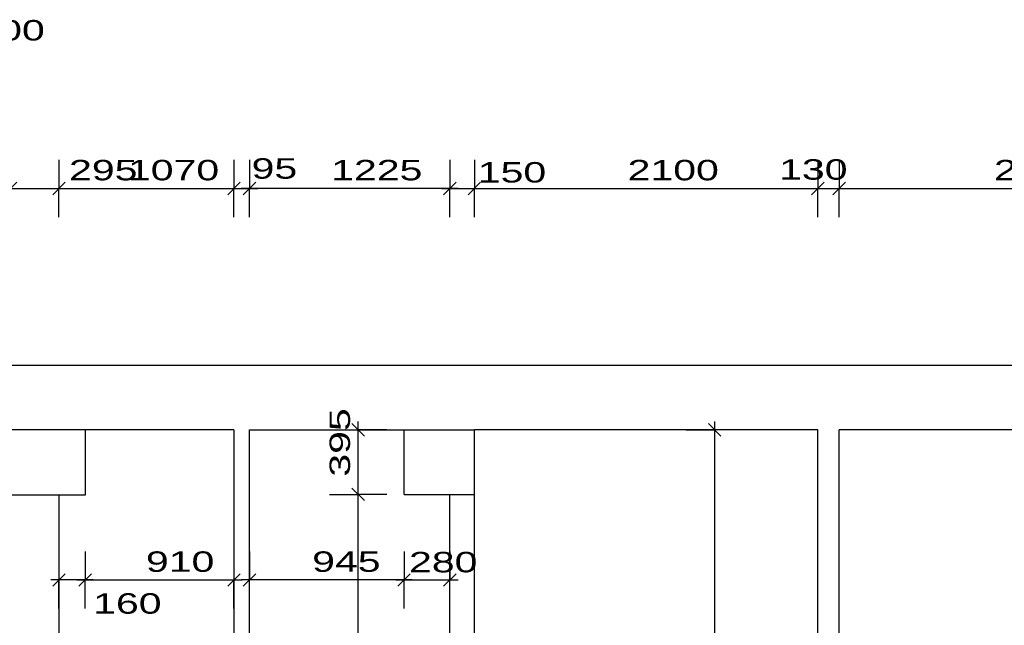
# Model space of a CAD drawing. Extents: x -196363 to 398972, y -489949 to -260582.
# Tile 25 of 256: x 21273 to 27293, y -377864 to -374159. Entities that reach past the tile are written whole.
import ezdxf

# ---------------------------------------------------------------- set-up
doc = ezdxf.new("R2010")
doc.units = 0
doc.header["$MEASUREMENT"] = 0
doc.layers.add('koty', color=1, linetype='Continuous')
doc.layers.add('noszdiv', color=1, linetype='Continuous')
doc.styles.add('SPIRITTXTSTYLE1', font='ROMAN')
doc.dimstyles.new('SPIRITSTYLE127', dxfattribs={"dimtxt": 125, "dimasz": 12.7, "dimexe": 175, "dimexo": 184.395111, "dimgap": 50, "dimtad": 1, "dimdec": 3, "dimzin": 0, "dimdsep": 46, "dimlunit": 7, "dimtxsty": 'SPIRITTXTSTYLE1', "dimblk1": '_TICKMARKS127', "dimblk2": '_TICKMARKS127', "dimsah": 1, "dimcen": 0.09, "dimdle": 50, "dimclrd": 1, "dimclre": 1, "dimclrt": 1, "dimadec": 0, "dimazin": 0, "dimtfac": 1, "dimtdec": 4, "dimtofl": 0, "dimtmove": 1, "dimatfit": 0, "dimfxl": 0, "dimtolj": 1, "dimtzin": 0, "dimarcsym": 0})
doc.dimstyles.new('SPIRITSTYLE128', dxfattribs={"dimtxt": 125, "dimasz": 12.7, "dimexe": 175, "dimexo": 245.365036, "dimgap": 50, "dimtad": 1, "dimdec": 3, "dimzin": 0, "dimdsep": 46, "dimlunit": 7, "dimtxsty": 'SPIRITTXTSTYLE1', "dimblk1": '_TICKMARKS128', "dimblk2": '_TICKMARKS128', "dimsah": 1, "dimcen": 0.09, "dimdle": 50, "dimclrd": 1, "dimclre": 1, "dimclrt": 1, "dimadec": 0, "dimazin": 0, "dimtfac": 1, "dimtdec": 4, "dimtofl": 0, "dimtmove": 1, "dimatfit": 0, "dimfxl": 0, "dimtolj": 1, "dimtzin": 0, "dimarcsym": 0})
doc.dimstyles.new('SPIRITSTYLE129', dxfattribs={"dimtxt": 125, "dimasz": 12.7, "dimexe": 175, "dimexo": 105.367378, "dimgap": 50, "dimtad": 1, "dimdec": 3, "dimzin": 0, "dimdsep": 46, "dimlunit": 7, "dimtxsty": 'SPIRITTXTSTYLE1', "dimblk1": '_TICKMARKS129', "dimblk2": '_TICKMARKS129', "dimsah": 1, "dimcen": 0.09, "dimdle": 50, "dimclrd": 1, "dimclre": 1, "dimclrt": 1, "dimadec": 0, "dimazin": 0, "dimtfac": 1, "dimtdec": 4, "dimtofl": 0, "dimtmove": 1, "dimatfit": 0, "dimfxl": 0, "dimtolj": 1, "dimtzin": 0, "dimarcsym": 0})
doc.dimstyles.new('SPIRITSTYLE130', dxfattribs={"dimtxt": 125, "dimasz": 12.7, "dimexe": 175, "dimexo": 343.839661, "dimgap": 50, "dimtad": 1, "dimdec": 3, "dimzin": 0, "dimdsep": 46, "dimlunit": 7, "dimtxsty": 'SPIRITTXTSTYLE1', "dimblk1": '_TICKMARKS130', "dimblk2": '_TICKMARKS130', "dimsah": 1, "dimcen": 0.09, "dimdle": 50, "dimclrd": 1, "dimclre": 1, "dimclrt": 1, "dimadec": 0, "dimazin": 0, "dimtfac": 1, "dimtdec": 4, "dimtofl": 0, "dimtmove": 1, "dimatfit": 0, "dimfxl": 0, "dimtolj": 1, "dimtzin": 0, "dimarcsym": 0})
doc.dimstyles.new('SPIRITSTYLE131', dxfattribs={"dimtxt": 125, "dimasz": 12.7, "dimexe": 175, "dimexo": 348.875, "dimgap": 50, "dimtad": 1, "dimdec": 3, "dimzin": 0, "dimdsep": 46, "dimlunit": 7, "dimtxsty": 'SPIRITTXTSTYLE1', "dimblk1": '_TICKMARKS131', "dimblk2": '_TICKMARKS131', "dimsah": 1, "dimcen": 0.09, "dimdle": 50, "dimclrd": 1, "dimclre": 1, "dimclrt": 1, "dimadec": 0, "dimazin": 0, "dimtfac": 1, "dimtdec": 4, "dimtofl": 0, "dimtmove": 1, "dimatfit": 0, "dimfxl": 0, "dimtolj": 1, "dimtzin": 0, "dimarcsym": 0})
doc.dimstyles.new('SPIRITSTYLE156', dxfattribs={"dimtxt": 125, "dimasz": 12.7, "dimexe": 175, "dimexo": 1527.097656, "dimgap": 50, "dimtad": 1, "dimdec": 3, "dimzin": 0, "dimdsep": 46, "dimlunit": 7, "dimtxsty": 'SPIRITTXTSTYLE1', "dimblk1": '_TICKMARKS156', "dimblk2": '_TICKMARKS156', "dimsah": 1, "dimcen": 0.09, "dimdle": 50, "dimclrd": 1, "dimclre": 1, "dimclrt": 1, "dimadec": 0, "dimazin": 0, "dimtfac": 1, "dimtdec": 4, "dimtofl": 0, "dimtmove": 1, "dimatfit": 0, "dimfxl": 0, "dimtolj": 1, "dimtzin": 0, "dimarcsym": 0})
doc.dimstyles.new('SPIRITSTYLE70', dxfattribs={"dimtxt": 125, "dimasz": 12.7, "dimexe": 175, "dimexo": 2230.930664, "dimgap": 50, "dimtad": 1, "dimdec": 3, "dimzin": 0, "dimdsep": 46, "dimlunit": 7, "dimtxsty": 'SPIRITTXTSTYLE1', "dimblk1": '_TICKMARKS70', "dimblk2": '_TICKMARKS70', "dimsah": 1, "dimcen": 0.09, "dimdle": 50, "dimclrd": 1, "dimclre": 1, "dimclrt": 1, "dimadec": 0, "dimazin": 0, "dimtfac": 1, "dimtdec": 4, "dimtofl": 0, "dimtmove": 1, "dimatfit": 0, "dimfxl": 0, "dimtolj": 1, "dimtzin": 0, "dimarcsym": 0})
doc.dimstyles.new('SPIRITSTYLE73', dxfattribs={"dimtxt": 125, "dimasz": 12.7, "dimexe": 175, "dimexo": 1700.904053, "dimgap": 50, "dimtad": 1, "dimdec": 3, "dimzin": 0, "dimdsep": 46, "dimlunit": 7, "dimtxsty": 'SPIRITTXTSTYLE1', "dimblk1": '_TICKMARKS73', "dimblk2": '_TICKMARKS73', "dimsah": 1, "dimcen": 0.09, "dimdle": 50, "dimclrd": 1, "dimclre": 1, "dimclrt": 1, "dimadec": 0, "dimazin": 0, "dimtfac": 1, "dimtdec": 4, "dimtofl": 0, "dimtmove": 1, "dimatfit": 0, "dimfxl": 0, "dimtolj": 1, "dimtzin": 0, "dimarcsym": 0})
doc.dimstyles.new('SPIRITSTYLE74', dxfattribs={"dimtxt": 125, "dimasz": 12.7, "dimexe": 175, "dimexo": 1300.903687, "dimgap": 50, "dimtad": 1, "dimdec": 3, "dimzin": 0, "dimdsep": 46, "dimlunit": 7, "dimtxsty": 'SPIRITTXTSTYLE1', "dimblk1": '_TICKMARKS74', "dimblk2": '_TICKMARKS74', "dimsah": 1, "dimcen": 0.09, "dimdle": 50, "dimclrd": 1, "dimclre": 1, "dimclrt": 1, "dimadec": 0, "dimazin": 0, "dimtfac": 1, "dimtdec": 4, "dimtofl": 0, "dimtmove": 1, "dimatfit": 0, "dimfxl": 0, "dimtolj": 1, "dimtzin": 0, "dimarcsym": 0})
doc.dimstyles.new('SPIRITSTYLE75', dxfattribs={"dimtxt": 125, "dimasz": 12.7, "dimexe": 175, "dimexo": 1695.868774, "dimgap": 50, "dimtad": 1, "dimdec": 3, "dimzin": 0, "dimdsep": 46, "dimlunit": 7, "dimtxsty": 'SPIRITTXTSTYLE1', "dimblk1": '_TICKMARKS75', "dimblk2": '_TICKMARKS75', "dimsah": 1, "dimcen": 0.09, "dimdle": 50, "dimclrd": 1, "dimclre": 1, "dimclrt": 1, "dimadec": 0, "dimazin": 0, "dimtfac": 1, "dimtdec": 4, "dimtofl": 0, "dimtmove": 1, "dimatfit": 0, "dimfxl": 0, "dimtolj": 1, "dimtzin": 0, "dimarcsym": 0})

# ---------------------------------------------------------------- blocks, each defined once
blk = doc.blocks.new('_TICKMARKS70')
at = {"color": 1, "linetype": 'Continuous'}
blk.add_line((-3, -3), (3, 3), dxfattribs=at)
blk = doc.blocks.new('*D148')
at = {"color": 1, "linetype": 'Continuous', "ltscale": 300}
for p, q in [((21218, -375017, 1723.8), (21218, -375192, 1723.8)), ((21513, -375017, 1723.8), (21513, -375192, 1723.8)), ((21168, -375192, 1723.8), (21563, -375192, 1723.8)), ((21218, -375367, 1723.8), (21218, -375192, 1723.8)), ((21513, -375367, 1723.8), (21513, -375192, 1723.8))]:
    blk.add_line(p, q, dxfattribs=at)
at = {"color": 1, "linetype": 'Continuous', "ltscale": 300, "xscale": 12.69999980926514, "yscale": 12.69999980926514, "zscale": 12.69999980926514, "rotation": 180.0000050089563}
blk.add_blockref('_TICKMARKS70', (21218, -375192, 1723.8), dxfattribs=at)
at = {"color": 1, "linetype": 'Continuous', "ltscale": 300, "xscale": 12.69999980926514, "yscale": 12.69999980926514, "zscale": 12.69999980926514}
blk.add_blockref('_TICKMARKS70', (21513, -375192, 1723.8), dxfattribs=at)
at = {"color": 1, "linetype": 'Continuous', "ltscale": 300, "style": 'SPIRITTXTSTYLE1', "width": 1.5}
blk.add_text('295', height=125, dxfattribs=at).set_placement((21574.8, -375142, 1723.8))
blk = doc.blocks.new('_TICKMARKS73')
at = {"color": 1, "linetype": 'Continuous'}
blk.add_line((-3, -3), (3, 3), dxfattribs=at)
blk = doc.blocks.new('*D149')
at = {"color": 1, "linetype": 'Continuous', "ltscale": 300}
for p, q in [((21513, -375017, 1723.8), (21513, -375192, 1723.8)), ((22583, -375017, 1723.8), (22583, -375192, 1723.8)), ((21463, -375192, 1723.8), (22633, -375192, 1723.8)), ((21513, -375367, 1723.8), (21513, -375192, 1723.8)), ((22583, -375367, 1723.8), (22583, -375192, 1723.8))]:
    blk.add_line(p, q, dxfattribs=at)
at = {"color": 1, "linetype": 'Continuous', "ltscale": 300, "xscale": 12.69999980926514, "yscale": 12.69999980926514, "zscale": 12.69999980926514, "rotation": 180.0000050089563}
blk.add_blockref('_TICKMARKS73', (21513, -375192, 1723.8), dxfattribs=at)
at = {"color": 1, "linetype": 'Continuous', "ltscale": 300, "xscale": 12.69999980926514, "yscale": 12.69999980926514, "zscale": 12.69999980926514}
blk.add_blockref('_TICKMARKS73', (22583, -375192, 1723.8), dxfattribs=at)
at = {"color": 1, "linetype": 'Continuous', "ltscale": 300, "style": 'SPIRITTXTSTYLE1', "width": 1.5}
blk.add_text('1070', height=125, dxfattribs=at).set_placement((21934.9, -375142, 1723.8))
blk = doc.blocks.new('_TICKMARKS74')
at = {"color": 1, "linetype": 'Continuous'}
blk.add_line((-3, -3), (3, 3), dxfattribs=at)
blk = doc.blocks.new('*D150')
at = {"color": 1, "linetype": 'Continuous', "ltscale": 300}
for p, q in [((22583, -375017, 1723.8), (22583, -375192, 1723.8)), ((22678, -375017, 1723.8), (22678, -375192, 1723.8)), ((22533, -375192, 1723.8), (22728, -375192, 1723.8)), ((22583, -375367, 1723.8), (22583, -375192, 1723.8)), ((22678, -375367, 1723.8), (22678, -375192, 1723.8))]:
    blk.add_line(p, q, dxfattribs=at)
at = {"color": 1, "linetype": 'Continuous', "ltscale": 300, "xscale": 12.69999980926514, "yscale": 12.69999980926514, "zscale": 12.69999980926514, "rotation": 180.0000050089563}
blk.add_blockref('_TICKMARKS74', (22583, -375192, 1723.8), dxfattribs=at)
at = {"color": 1, "linetype": 'Continuous', "ltscale": 300, "xscale": 12.69999980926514, "yscale": 12.69999980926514, "zscale": 12.69999980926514}
blk.add_blockref('_TICKMARKS74', (22678, -375192, 1723.8), dxfattribs=at)
at = {"color": 1, "linetype": 'Continuous', "ltscale": 300, "style": 'SPIRITTXTSTYLE1', "width": 1.5}
blk.add_text('95', height=125, dxfattribs=at).set_placement((22690.9, -375132, 1723.8))
blk = doc.blocks.new('_TICKMARKS75')
at = {"color": 1, "linetype": 'Continuous'}
blk.add_line((-3, -3), (3, 3), dxfattribs=at)
blk = doc.blocks.new('*D151')
at = {"color": 1, "linetype": 'Continuous', "ltscale": 300}
for p, q in [((22678, -375017, 1723.8), (22678, -375192, 1723.8)), ((23903, -375017, 1723.8), (23903, -375192, 1723.8)), ((23953, -375192, 1723.8), (22628, -375192, 1723.8)), ((22678, -375367, 1723.8), (22678, -375192, 1723.8)), ((23903, -375367, 1723.8), (23903, -375192, 1723.8))]:
    blk.add_line(p, q, dxfattribs=at)
at = {"color": 1, "linetype": 'Continuous', "ltscale": 300, "xscale": 12.69999980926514, "yscale": 12.69999980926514, "zscale": 12.69999980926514}
for p, rotation in [((22678, -375192, 1723.8), 180.0000050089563), ((23903, -375192, 1723.8), 360.0000100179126)]:
    blk.add_blockref('_TICKMARKS75', p, dxfattribs=dict(at, rotation=rotation))
at = {"color": 1, "linetype": 'Continuous', "ltscale": 300, "style": 'SPIRITTXTSTYLE1', "width": 1.5}
blk.add_text('1225', height=125, rotation=360.00001, dxfattribs=at).set_placement((23177.4, -375142, 1723.8))
blk = doc.blocks.new('*D152')
at = {"color": 1, "linetype": 'Continuous', "ltscale": 300}
for p, q in [((23903, -375017, 1723.8), (23903, -375192, 1723.8)), ((24053, -375017, 1723.8), (24053, -375192, 1723.8)), ((23853, -375192, 1723.8), (24103, -375192, 1723.8)), ((23903, -375367, 1723.8), (23903, -375192, 1723.8)), ((24053, -375367, 1723.8), (24053, -375192, 1723.8))]:
    blk.add_line(p, q, dxfattribs=at)
at = {"color": 1, "linetype": 'Continuous', "ltscale": 300, "xscale": 12.69999980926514, "yscale": 12.69999980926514, "zscale": 12.69999980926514, "rotation": 180.0000050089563}
blk.add_blockref('_TICKMARKS75', (23903, -375192, 1723.8), dxfattribs=at)
at = {"color": 1, "linetype": 'Continuous', "ltscale": 300, "xscale": 12.69999980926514, "yscale": 12.69999980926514, "zscale": 12.69999980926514}
blk.add_blockref('_TICKMARKS75', (24053, -375192, 1723.8), dxfattribs=at)
at = {"color": 1, "linetype": 'Continuous', "ltscale": 300, "style": 'SPIRITTXTSTYLE1', "width": 1.5}
blk.add_text('150', height=125, dxfattribs=at).set_placement((24073.8, -375155.4, 1723.8))
blk = doc.blocks.new('*D153')
at = {"color": 1, "linetype": 'Continuous', "ltscale": 300}
for p, q in [((24053, -375017, 1723.8), (24053, -375192, 1723.8)), ((26153, -375017, 1723.8), (26153, -375192, 1723.8)), ((24003, -375192, 1723.8), (26203, -375192, 1723.8)), ((24053, -375367, 1723.8), (24053, -375192, 1723.8)), ((26153, -375367, 1723.8), (26153, -375192, 1723.8))]:
    blk.add_line(p, q, dxfattribs=at)
at = {"color": 1, "linetype": 'Continuous', "ltscale": 300, "xscale": 12.69999980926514, "yscale": 12.69999980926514, "zscale": 12.69999980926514, "rotation": 180.0000050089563}
blk.add_blockref('_TICKMARKS74', (24053, -375192, 1723.8), dxfattribs=at)
at = {"color": 1, "linetype": 'Continuous', "ltscale": 300, "xscale": 12.69999980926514, "yscale": 12.69999980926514, "zscale": 12.69999980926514}
blk.add_blockref('_TICKMARKS74', (26153, -375192, 1723.8), dxfattribs=at)
at = {"color": 1, "linetype": 'Continuous', "ltscale": 300, "style": 'SPIRITTXTSTYLE1', "width": 1.5}
blk.add_text('2100', height=125, dxfattribs=at).set_placement((24989.9, -375142, 1723.8))
blk = doc.blocks.new('*D154')
at = {"color": 1, "linetype": 'Continuous', "ltscale": 300}
for p, q in [((26153, -375017, 1723.8), (26153, -375192, 1723.8)), ((26283, -375017, 1723.8), (26283, -375192, 1723.8)), ((26103, -375192, 1723.8), (26333, -375192, 1723.8)), ((26153, -375367, 1723.8), (26153, -375192, 1723.8)), ((26283, -375367, 1723.8), (26283, -375192, 1723.8))]:
    blk.add_line(p, q, dxfattribs=at)
at = {"color": 1, "linetype": 'Continuous', "ltscale": 300, "xscale": 12.69999980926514, "yscale": 12.69999980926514, "zscale": 12.69999980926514, "rotation": 180.0000050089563}
blk.add_blockref('_TICKMARKS74', (26153, -375192, 1723.8), dxfattribs=at)
at = {"color": 1, "linetype": 'Continuous', "ltscale": 300, "xscale": 12.69999980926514, "yscale": 12.69999980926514, "zscale": 12.69999980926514}
blk.add_blockref('_TICKMARKS74', (26283, -375192, 1723.8), dxfattribs=at)
at = {"color": 1, "linetype": 'Continuous', "ltscale": 300, "style": 'SPIRITTXTSTYLE1', "width": 1.5}
blk.add_text('130', height=125, dxfattribs=at).set_placement((25916.1, -375138, 1723.8))
blk = doc.blocks.new('*D155')
at = {"color": 1, "linetype": 'Continuous', "ltscale": 300}
for p, q in [((26283, -375017, 1723.8), (26283, -375192, 1723.8)), ((28403, -375017, 1723.8), (28403, -375192, 1723.8)), ((26233, -375192, 1723.8), (28453, -375192, 1723.8)), ((26283, -375367, 1723.8), (26283, -375192, 1723.8)), ((28403, -375367, 1723.8), (28403, -375192, 1723.8))]:
    blk.add_line(p, q, dxfattribs=at)
at = {"color": 1, "linetype": 'Continuous', "ltscale": 300, "xscale": 12.69999980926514, "yscale": 12.69999980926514, "zscale": 12.69999980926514, "rotation": 180.0000050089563}
blk.add_blockref('_TICKMARKS74', (26283, -375192, 1723.8), dxfattribs=at)
at = {"color": 1, "linetype": 'Continuous', "ltscale": 300, "xscale": 12.69999980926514, "yscale": 12.69999980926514, "zscale": 12.69999980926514}
blk.add_blockref('_TICKMARKS74', (28403, -375192, 1723.8), dxfattribs=at)
at = {"color": 1, "linetype": 'Continuous', "ltscale": 300, "style": 'SPIRITTXTSTYLE1', "width": 1.5}
blk.add_text('2120', height=125, dxfattribs=at).set_placement((27229.9, -375142, 1723.8))
blk = doc.blocks.new('_TICKMARKS127')
at = {"color": 1, "linetype": 'Continuous'}
blk.add_line((-3, -3), (3, 3), dxfattribs=at)
blk = doc.blocks.new('*D259')
at = {"color": 1, "linetype": 'Continuous', "ltscale": 300}
for p, q in [((25347.4, -376667.9, 1723.8), (25522.4, -376667.9, 1723.8)), ((25522.4, -380137.9, 1723.8), (25522.4, -376617.9, 1723.8)), ((25697.4, -376667.9, 1723.8), (25522.4, -376667.9, 1723.8)), ((25347.4, -380087.9, 1723.8), (25522.4, -380087.9, 1723.8)), ((25697.4, -380087.9, 1723.8), (25522.4, -380087.9, 1723.8))]:
    blk.add_line(p, q, dxfattribs=at)
at = {"color": 1, "linetype": 'Continuous', "ltscale": 300, "xscale": 12.69999980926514, "yscale": 12.69999980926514, "zscale": 12.69999980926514}
for p, rotation in [((25522.4, -376667.9, 1723.8), 90.00000250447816), ((25522.4, -380087.9, 1723.8), 270.0000006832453)]:
    blk.add_blockref('_TICKMARKS127', p, dxfattribs=dict(at, rotation=rotation))
at = {"color": 1, "linetype": 'Continuous', "ltscale": 300, "style": 'SPIRITTXTSTYLE1', "width": 1.5}
blk.add_text('3420', height=125, rotation=90, dxfattribs=at).set_placement((25472.4, -378496.9, 1723.8))
blk = doc.blocks.new('_TICKMARKS128')
at = {"color": 1, "linetype": 'Continuous'}
blk.add_line((-3, -3), (3, 3), dxfattribs=at)
blk = doc.blocks.new('*D260')
at = {"color": 1, "linetype": 'Continuous', "ltscale": 300}
for p, q in [((23342.7, -380292.9, 1723.8), (23342.7, -377012.8, 1723.8)), ((23167.7, -377062.8, 1723.8), (23342.7, -377062.8, 1723.8)), ((23517.7, -377062.8, 1723.8), (23342.7, -377062.8, 1723.8)), ((23167.7, -380242.9, 1723.8), (23342.7, -380242.9, 1723.8)), ((23517.7, -380242.9, 1723.8), (23342.7, -380242.9, 1723.8))]:
    blk.add_line(p, q, dxfattribs=at)
at = {"color": 1, "linetype": 'Continuous', "ltscale": 300, "xscale": 12.69999980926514, "yscale": 12.69999980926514, "zscale": 12.69999980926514}
for p, rotation in [((23342.7, -377062.8, 1723.8), 90.00000250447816), ((23342.7, -380242.9, 1723.8), 270.0000006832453)]:
    blk.add_blockref('_TICKMARKS128', p, dxfattribs=dict(at, rotation=rotation))
at = {"color": 1, "linetype": 'Continuous', "ltscale": 300, "style": 'SPIRITTXTSTYLE1', "width": 1.5}
blk.add_text('3180', height=125, rotation=90, dxfattribs=at).set_placement((23292.7, -378765.9, 1723.8))
blk = doc.blocks.new('_TICKMARKS129')
at = {"color": 1, "linetype": 'Continuous'}
blk.add_line((-3, -3), (3, 3), dxfattribs=at)
blk = doc.blocks.new('*D262')
at = {"color": 1, "linetype": 'Continuous', "ltscale": 300}
for p, q in [((23167.7, -376667.9, 1723.8), (23342.7, -376667.9, 1723.8)), ((23342.7, -377112.8, 1723.8), (23342.7, -376617.9, 1723.8)), ((23517.7, -376667.9, 1723.8), (23342.7, -376667.9, 1723.8)), ((23167.7, -377062.8, 1723.8), (23342.7, -377062.8, 1723.8)), ((23517.7, -377062.8, 1723.8), (23342.7, -377062.8, 1723.8))]:
    blk.add_line(p, q, dxfattribs=at)
at = {"color": 1, "linetype": 'Continuous', "ltscale": 300, "xscale": 12.69999980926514, "yscale": 12.69999980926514, "zscale": 12.69999980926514}
for p, rotation in [((23342.7, -376667.9, 1723.8), 90.00000250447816), ((23342.7, -377062.8, 1723.8), 270.0000006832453)]:
    blk.add_blockref('_TICKMARKS129', p, dxfattribs=dict(at, rotation=rotation))
at = {"color": 1, "linetype": 'Continuous', "ltscale": 300, "style": 'SPIRITTXTSTYLE1', "width": 1.5}
blk.add_text('395', height=125, rotation=90, dxfattribs=at).set_placement((23292.7, -376954.7, 1723.8))
blk = doc.blocks.new('_TICKMARKS130')
at = {"color": 1, "linetype": 'Continuous'}
blk.add_line((-3, -3), (3, 3), dxfattribs=at)
blk = doc.blocks.new('*D263')
at = {"color": 1, "linetype": 'Continuous', "ltscale": 300}
for p, q in [((21513, -377411.7, 1723.8), (21513, -377586.7, 1723.8)), ((21673, -377411.7, 1723.8), (21673, -377586.7, 1723.8)), ((21723, -377586.7, 1723.8), (21463, -377586.7, 1723.8)), ((21513, -377761.7, 1723.8), (21513, -377586.7, 1723.8)), ((21673, -377761.7, 1723.8), (21673, -377586.7, 1723.8))]:
    blk.add_line(p, q, dxfattribs=at)
at = {"color": 1, "linetype": 'Continuous', "ltscale": 300, "xscale": 12.69999980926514, "yscale": 12.69999980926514, "zscale": 12.69999980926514}
for p, rotation in [((21513, -377586.7, 1723.8), 180.0000050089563), ((21673, -377586.7, 1723.8), 360.0000100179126)]:
    blk.add_blockref('_TICKMARKS130', p, dxfattribs=dict(at, rotation=rotation))
at = {"color": 1, "linetype": 'Continuous', "ltscale": 300, "style": 'SPIRITTXTSTYLE1', "width": 1.5}
blk.add_text('160', height=125, rotation=360.00001, dxfattribs=at).set_placement((21722.1, -377792.9, 1723.8))
blk = doc.blocks.new('*D264')
at = {"color": 1, "linetype": 'Continuous', "ltscale": 300}
for p, q in [((21673, -377411.7, 1723.8), (21673, -377586.7, 1723.8)), ((22583, -377411.7, 1723.8), (22583, -377586.7, 1723.8)), ((21623, -377586.7, 1723.8), (22633, -377586.7, 1723.8)), ((21673, -377761.7, 1723.8), (21673, -377586.7, 1723.8)), ((22583, -377761.7, 1723.8), (22583, -377586.7, 1723.8))]:
    blk.add_line(p, q, dxfattribs=at)
at = {"color": 1, "linetype": 'Continuous', "ltscale": 300, "xscale": 12.69999980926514, "yscale": 12.69999980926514, "zscale": 12.69999980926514, "rotation": 180.0000050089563}
blk.add_blockref('_TICKMARKS130', (21673, -377586.7, 1723.8), dxfattribs=at)
at = {"color": 1, "linetype": 'Continuous', "ltscale": 300, "xscale": 12.69999980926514, "yscale": 12.69999980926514, "zscale": 12.69999980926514}
blk.add_blockref('_TICKMARKS130', (22583, -377586.7, 1723.8), dxfattribs=at)
at = {"color": 1, "linetype": 'Continuous', "ltscale": 300, "style": 'SPIRITTXTSTYLE1', "width": 1.5}
blk.add_text('910', height=125, dxfattribs=at).set_placement((22044.7, -377536.8, 1723.8))
blk = doc.blocks.new('_TICKMARKS131')
at = {"color": 1, "linetype": 'Continuous'}
blk.add_line((-3, -3), (3, 3), dxfattribs=at)
blk = doc.blocks.new('*D265')
at = {"color": 1, "linetype": 'Continuous', "ltscale": 300}
for p, q in [((22678, -377411.7, 1723.8), (22678, -377586.7, 1723.8)), ((23623, -377411.7, 1723.8), (23623, -377586.7, 1723.8)), ((23673, -377586.7, 1723.8), (22628, -377586.7, 1723.8)), ((22678, -377761.7, 1723.8), (22678, -377586.7, 1723.8)), ((23623, -377761.7, 1723.8), (23623, -377586.7, 1723.8))]:
    blk.add_line(p, q, dxfattribs=at)
at = {"color": 1, "linetype": 'Continuous', "ltscale": 300, "xscale": 12.69999980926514, "yscale": 12.69999980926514, "zscale": 12.69999980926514}
for p, rotation in [((22678, -377586.7, 1723.8), 180.0000050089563), ((23623, -377586.7, 1723.8), 360.0000100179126)]:
    blk.add_blockref('_TICKMARKS131', p, dxfattribs=dict(at, rotation=rotation))
at = {"color": 1, "linetype": 'Continuous', "ltscale": 300, "style": 'SPIRITTXTSTYLE1', "width": 1.5}
blk.add_text('945', height=125, rotation=360.00001, dxfattribs=at).set_placement((23061.2, -377536.8, 1723.8))
blk = doc.blocks.new('*D266')
at = {"color": 1, "linetype": 'Continuous', "ltscale": 300}
for p, q in [((23623, -377411.7, 1723.8), (23623, -377586.7, 1723.8)), ((23903, -377411.7, 1723.8), (23903, -377586.7, 1723.8)), ((23573, -377586.7, 1723.8), (23953, -377586.7, 1723.8)), ((23623, -377761.7, 1723.8), (23623, -377586.7, 1723.8)), ((23903, -377761.7, 1723.8), (23903, -377586.7, 1723.8))]:
    blk.add_line(p, q, dxfattribs=at)
at = {"color": 1, "linetype": 'Continuous', "ltscale": 300, "xscale": 12.69999980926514, "yscale": 12.69999980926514, "zscale": 12.69999980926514, "rotation": 180.0000050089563}
blk.add_blockref('_TICKMARKS131', (23623, -377586.7, 1723.8), dxfattribs=at)
at = {"color": 1, "linetype": 'Continuous', "ltscale": 300, "xscale": 12.69999980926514, "yscale": 12.69999980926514, "zscale": 12.69999980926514}
blk.add_blockref('_TICKMARKS131', (23903, -377586.7, 1723.8), dxfattribs=at)
at = {"color": 1, "linetype": 'Continuous', "ltscale": 300, "style": 'SPIRITTXTSTYLE1', "width": 1.5}
blk.add_text('280', height=125, dxfattribs=at).set_placement((23653.4, -377539.9, 1723.8))
blk = doc.blocks.new('_TICKMARKS156')
at = {"color": 1, "linetype": 'Continuous'}
blk.add_line((-3, -3), (3, 3), dxfattribs=at)
blk = doc.blocks.new('*D304')
at = {"color": 1, "linetype": 'Continuous', "ltscale": 300}
for p, q in [((20663, -374195.8, 1723.8), (20663, -374370.8, 1723.8)), ((20863, -374195.8, 1723.8), (20863, -374370.8, 1723.8)), ((20613, -374370.8, 1723.8), (20913, -374370.8, 1723.8)), ((20663, -374545.8, 1723.8), (20663, -374370.8, 1723.8)), ((20863, -374545.8, 1723.8), (20863, -374370.8, 1723.8))]:
    blk.add_line(p, q, dxfattribs=at)
at = {"color": 1, "linetype": 'Continuous', "ltscale": 300, "xscale": 12.69999980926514, "yscale": 12.69999980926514, "zscale": 12.69999980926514, "rotation": 180.0000050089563}
blk.add_blockref('_TICKMARKS156', (20663, -374370.8, 1723.8), dxfattribs=at)
at = {"color": 1, "linetype": 'Continuous', "ltscale": 300, "xscale": 12.69999980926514, "yscale": 12.69999980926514, "zscale": 12.69999980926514}
blk.add_blockref('_TICKMARKS156', (20863, -374370.8, 1723.8), dxfattribs=at)
at = {"color": 1, "linetype": 'Continuous', "ltscale": 300, "style": 'SPIRITTXTSTYLE1', "width": 1.5}
blk.add_text('200', height=125, dxfattribs=at).set_placement((21008, -374286.4, 1723.8))

msp = doc.modelspace()

# ---------------------------------------------------------------- linework, layer by layer
at = {"layer": 'noszdiv', "color": 1, "linetype": 'Continuous', "ltscale": 300}
for p, q in [((20863, -376272.875, 2623.80005), (32878.01953, -376272.875, 2623.80005)), ((21672.99609, -376667.875, 2623.80005), (21218.00391, -376667.875, 2623.80005)), ((22583.00586, -376667.875, 2623.80005), (21672.99609, -376667.875, 2623.80005)), ((21672.99609, -376667.875, 2623.80005), (21672.99609, -377067.875, 2623.80005)), ((22583.00586, -376667.875, 2623.80005), (22583.00586, -380532.875, 2623.80005)), ((22678.00781, -376667.875, 2623.80005), (23623.01758, -376667.875, 2623.80005)), ((22678.00781, -380532.875, 2623.80005), (22678.00781, -376667.875, 2623.80005)), ((23623.01758, -377062.84375, 2623.80005), (23623.01758, -376667.875, 2623.80005)), ((23623.01758, -376667.875, 2623.80005), (24053.00586, -376667.875, 2623.80005)), ((24053.00586, -380557.875, 2623.80005), (24053.00586, -376667.875, 2623.80005)), ((26152.99609, -376667.875, 2623.80005), (24053.00586, -376667.875, 2623.80005)), ((26152.99609, -380087.875, 2623.80005), (26152.99609, -376667.875, 2623.80005)), ((28403.00391, -376667.875, 2623.80005), (26282.99805, -376667.875, 2623.80005)), ((26282.99805, -380087.875, 2623.80005), (26282.99805, -376667.875, 2623.80005)), ((21513.00586, -377067.875, 2623.80005), (21218.00391, -377067.875, 2623.80005)), ((21513.00586, -377067.875, 2623.80005), (21513.00586, -380252.875, 2623.80005)), ((21672.99609, -377067.875, 2623.80005), (21513.00586, -377067.875, 2623.80005)), ((23623.01758, -377062.84375, 2623.80005), (23903.01172, -377062.84375, 2623.80005)), ((23903.01172, -380242.875, 2623.80005), (23903.01172, -377062.84375, 2623.80005)), ((23903.01172, -377062.84375, 2623.80005), (24053.00586, -377062.84375, 2623.80005))]:
    msp.add_line(p, q, dxfattribs=at)

# ---------------------------------------------------------------- dimensions: what is measured, and where the dimension line sits
at = {"layer": 'koty', "color": 1, "linetype": 'Continuous', "ltscale": 300}
for base, p1, p2, dimstyle, picture, middle in [((20663, -374370.78125, 1723.80005), (20663, -376072.875, 1723.80005), (20863, -376072.875, 1723.80005), 'SPIRITSTYLE156', '*D304', (21156.80469, -374286.4375)), ((22583.00586, -375191.96875, 1723.80005), (22583.00586, -376667.875, 1723.80005), (22678.00781, -376667.875, 1723.80005), 'SPIRITSTYLE74', '*D150', (22821.89453, -375131.96875)), ((23903.01172, -375191.96875, 1723.80005), (23903.01172, -377062.84375, 1723.80005), (24053.00586, -377062.84375, 1723.80005), 'SPIRITSTYLE75', '*D152', (24222.60156, -375155.375)), ((26152.99609, -375191.96875, 1723.80005), (26152.99609, -376667.875, 1723.80005), (26282.99805, -376667.875, 1723.80005), 'SPIRITSTYLE74', '*D154', (26058.95508, -375138)), ((21672.99609, -377586.71875, 1723.80005), (21672.99609, -377067.875, 1723.80005), (21513.00586, -377067.875, 1723.80005), 'SPIRITSTYLE130', '*D263', (21573.27539, -377792.90625)), ((23623.01758, -377586.71875, 1723.80005), (23623.01758, -377062.84375, 1723.80005), (23903.01172, -377062.84375, 1723.80005), 'SPIRITSTYLE131', '*D266', (23802.16211, -377539.875))]:
    dim = msp.add_linear_dim(base=base, p1=p1, p2=p2, dimstyle=dimstyle, dxfattribs=at)
    dim.commit()
    dim.dimension.update_dxf_attribs({"geometry": picture, "text_midpoint": middle, "dimtype": 160})
for base, p1, p2, dimstyle, picture, middle in [((21218.00391, -375191.96875, 1723.80005), (21218.00391, -377597.90625, 1723.80005), (21513.00586, -377597.90625, 1723.80005), 'SPIRITSTYLE70', '*D148', (21365.50586, -375191.96875, 1723.80005)), ((21513.00586, -375191.96875, 1723.80005), (21513.00586, -377067.875, 1723.80005), (22583.00586, -377067.875, 1723.80005), 'SPIRITSTYLE73', '*D149', (22048.00586, -375191.96875, 1723.80005)), ((23903.01172, -375191.96875, 1723.80005), (23903.01172, -377062.84375, 1723.80005), (22678.00781, -377062.84375, 1723.80005), 'SPIRITSTYLE75', '*D151', (23290.50977, -375191.96875, 1723.80005)), ((24053.00586, -375191.96875, 1723.80005), (24053.00586, -376667.875, 1723.80005), (26152.99609, -376667.875, 1723.80005), 'SPIRITSTYLE74', '*D153', (25103.00195, -375191.96875, 1723.80005)), ((26282.99805, -375191.96875, 1723.80005), (26282.99805, -376667.875, 1723.80005), (28403.00391, -376667.875, 1723.80005), 'SPIRITSTYLE74', '*D155', (27343, -375191.96875, 1723.80005)), ((23623.01758, -377586.71875, 1723.80005), (23623.01758, -377062.84375, 1723.80005), (22678.00781, -376667.875, 1723.80005), 'SPIRITSTYLE131', '*D265', (23150.51172, -377586.71875, 1723.80005)), ((21672.99609, -377586.71875, 1723.80005), (21672.99609, -377067.875, 1723.80005), (22583.00586, -377067.875, 1723.80005), 'SPIRITSTYLE130', '*D264', (22128.00195, -377586.71875, 1723.80005))]:
    dim = msp.add_linear_dim(base=base, p1=p1, p2=p2, dimstyle=dimstyle, dxfattribs=at)
    dim.commit()
    dim.dimension.update_dxf_attribs({"geometry": picture, "text_midpoint": middle})
for base, p1, p2, dimstyle, picture, middle in [((23342.65039, -377062.84375, 1723.80005), (23623.01758, -377062.84375, 1723.80005), (23623.01758, -376667.875, 1723.80005), 'SPIRITSTYLE129', '*D262', (23342.65039, -376865.34375, 1723.80005)), ((25522.41211, -380087.875, 1723.80005), (25163.01562, -380087.875, 1723.80005), (25103.00195, -376667.875, 1723.80005), 'SPIRITSTYLE127', '*D259', (25522.41211, -378377.90625, 1723.80005)), ((23342.65039, -380242.875, 1723.80005), (23763.01562, -380242.875, 1723.80005), (23903.01172, -377062.84375, 1723.80005), 'SPIRITSTYLE128', '*D260', (23342.65039, -378652.84375, 1723.80005))]:
    dim = msp.add_linear_dim(base=base, p1=p1, p2=p2, angle=90.000002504, dimstyle=dimstyle, dxfattribs=at)
    dim.commit()
    dim.dimension.update_dxf_attribs({"geometry": picture, "text_midpoint": middle})

doc.saveas('drawing.dxf')
